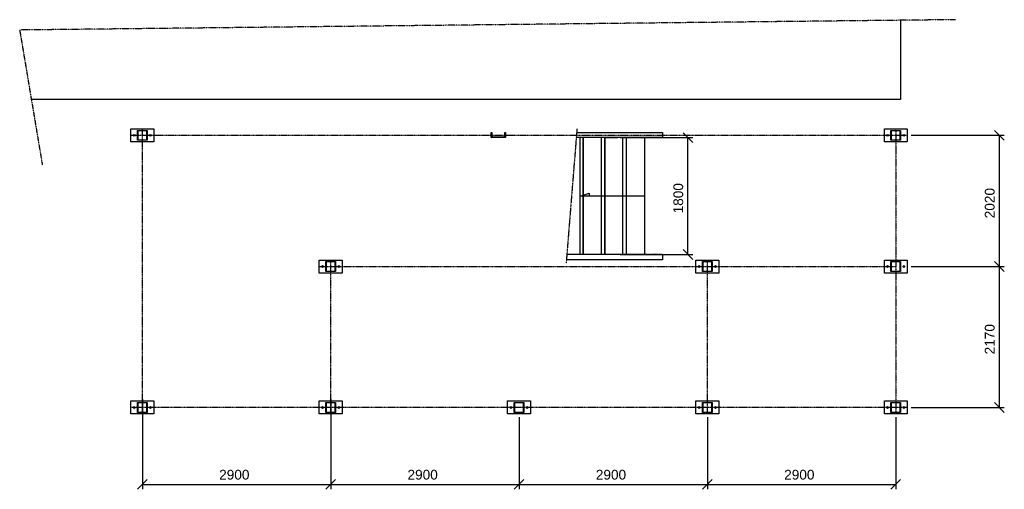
# Model space of a CAD drawing. Header units: millimetres. Extents: x -6159 to 201309, y -25780 to 10326.
# Tile 62 of 128: x 118113 to 119630, y -5651 to -4928. Entities that reach past the tile are written whole.
import ezdxf

# ---------------------------------------------------------------- set-up
doc = ezdxf.new("R2010")
doc.units = ezdxf.units.MM
for name, pattern in [('CENTER', [2, 1.25, -0.25, 0.25, -0.25]), ('DASHED', [0.75, 0.5, -0.25]), ('PHANTOM', [2.5, 1.25, -0.25, 0.25, -0.25, 0.25, -0.25])]:
    doc.linetypes.add(name, pattern=pattern)
for name, color, linetype in [('STRUCAD_01', 4, 'Continuous'), ('STRUCAD_05', 5, 'CENTER'), ('STRUCAD_10', 7, 'DASHED'), ('STRUCADDIM', 7, 'Continuous')]:
    doc.layers.add(name, color=color, linetype=linetype)
doc.styles.get("Standard").update_dxf_attribs({"font": 'arial.ttf'})

msp = doc.modelspace()

# ---------------------------------------------------------------- linework, layer by layer
at = {"layer": 'STRUCAD_01', "color": 4, "linetype": 'PHANTOM'}
for p, q in [((119554.196, -4927.625), (118113.471, -4943.515)), ((118113.471, -4943.515), (118148.376, -5151.265))]:
    msp.add_line(p, q, dxfattribs=at)
at = {"layer": 'STRUCAD_01', "color": 4, "linetype": 'Continuous'}
for p, q in [((119469.841, -4928.555), (119469.841, -5050.29)), ((119469.841, -5050.29), (118131.411, -5050.29)), ((118284.841, -5115.59), (118284.841, -5095.59)), ((118284.841, -5095.59), (118319.841, -5095.59)), ((118288.596, -5104.87), (118289.841, -5104.15)), ((118288.596, -5106.31), (118288.596, -5104.87)), ((118289.841, -5107.03), (118288.596, -5106.31)), ((118289.841, -5104.15), (118291.086, -5104.87)), ((118291.086, -5106.31), (118289.841, -5107.03)), ((118291.086, -5104.87), (118291.086, -5106.31)), ((118294.841, -5113.09), (118294.841, -5098.09)), ((118294.841, -5098.09), (118295.341, -5098.59)), ((118295.341, -5098.59), (118294.841, -5098.09)), ((118294.841, -5098.09), (118309.841, -5098.09)), ((118295.341, -5098.59), (118295.341, -5112.59)), ((118309.341, -5098.59), (118295.341, -5098.59)), ((118309.341, -5112.59), (118309.341, -5098.59)), ((118309.841, -5098.09), (118309.841, -5113.09)), ((118313.596, -5104.87), (118314.841, -5104.15)), ((118313.596, -5106.31), (118313.596, -5104.87)), ((118314.841, -5107.03), (118313.596, -5106.31)), ((118314.841, -5104.15), (118316.086, -5104.87)), ((118316.086, -5106.31), (118314.841, -5107.03)), ((118316.086, -5104.87), (118316.086, -5106.31)), ((118319.841, -5095.59), (118319.841, -5115.59)), ((118839.341, -5109.09), (118839.341, -5101.09)), ((118839.341, -5101.09), (118840.281, -5101.09)), ((118861.341, -5109.09), (118839.341, -5109.09)), ((118840.281, -5101.09), (118840.901, -5108.19)), ((118840.901, -5108.19), (118859.781, -5108.19)), ((118859.781, -5108.19), (118860.401, -5101.09)), ((118860.401, -5101.09), (118861.341, -5101.09)), ((118861.341, -5101.09), (118861.341, -5109.09)), ((119103.341, -5109.09), (118970.481, -5109.09)), ((118971.126, -5101.09), (119103.341, -5101.09)), ((118981.341, -5289.09), (118981.341, -5109.09)), ((118981.341, -5109.09), (118981.341, -5289.09)), ((119014.341, -5109.09), (119034.481, -5109.09)), ((119014.341, -5289.09), (119014.341, -5109.09)), ((119014.341, -5109.09), (119014.341, -5289.09)), ((119047.341, -5109.09), (119047.341, -5289.09)), ((119047.341, -5109.09), (119075.341, -5109.09)), ((119075.341, -5109.09), (119075.341, -5289.09)), ((119103.341, -5101.09), (119103.341, -5109.09)), ((119444.841, -5115.59), (119444.841, -5095.59)), ((119444.841, -5095.59), (119479.841, -5095.59)), ((119448.596, -5104.87), (119449.841, -5104.15)), ((119448.596, -5106.31), (119448.596, -5104.87)), ((119449.841, -5107.03), (119448.596, -5106.31)), ((119449.841, -5104.15), (119451.086, -5104.87)), ((119451.086, -5106.31), (119449.841, -5107.03)), ((119451.086, -5104.87), (119451.086, -5106.31)), ((119454.841, -5113.09), (119454.841, -5098.09)), ((119454.841, -5098.09), (119455.341, -5098.59)), ((119455.341, -5098.59), (119454.841, -5098.09)), ((119454.841, -5098.09), (119469.841, -5098.09)), ((119455.341, -5098.59), (119455.341, -5112.59)), ((119469.341, -5098.59), (119455.341, -5098.59)), ((119469.341, -5112.59), (119469.341, -5098.59)), ((119469.841, -5098.09), (119469.841, -5113.09)), ((119473.596, -5104.87), (119474.841, -5104.15)), ((119473.596, -5106.31), (119473.596, -5104.87)), ((119474.841, -5107.03), (119473.596, -5106.31)), ((119474.841, -5104.15), (119476.086, -5104.87)), ((119476.086, -5106.31), (119474.841, -5107.03)), ((119476.086, -5104.87), (119476.086, -5106.31)), ((119479.841, -5095.59), (119479.841, -5115.59)), ((118319.841, -5115.59), (118284.841, -5115.59)), ((118309.841, -5113.09), (118294.841, -5113.09)), ((118295.341, -5112.59), (118309.341, -5112.59)), ((119479.841, -5115.59), (119444.841, -5115.59)), ((119469.841, -5113.09), (119454.841, -5113.09)), ((119455.341, -5112.59), (119469.341, -5112.59)), ((118976.341, -5199.09), (118990.521, -5194.875)), ((119075.341, -5199.09), (118976.341, -5199.09)), ((118990.521, -5194.875), (118990.521, -5199.09)), ((119075.341, -5289.09), (118955.966, -5289.09)), ((119034.481, -5289.09), (119014.341, -5289.09)), ((119037.846, -5289.09), (119103.341, -5289.09)), ((119103.341, -5289.09), (119103.341, -5297.09)), ((118574.841, -5317.59), (118574.841, -5297.59)), ((118574.841, -5297.59), (118609.841, -5297.59)), ((118578.596, -5306.87), (118579.841, -5306.15)), ((118579.841, -5306.15), (118581.086, -5306.87)), ((118584.841, -5315.09), (118584.841, -5300.09)), ((118584.841, -5300.09), (118585.341, -5300.59)), ((118585.341, -5300.59), (118584.841, -5300.09)), ((118584.841, -5300.09), (118599.841, -5300.09)), ((118585.341, -5300.59), (118585.341, -5314.59)), ((118599.341, -5300.59), (118585.341, -5300.59)), ((118599.341, -5314.59), (118599.341, -5300.59)), ((118599.841, -5300.09), (118599.841, -5315.09)), ((118603.596, -5306.87), (118604.841, -5306.15)), ((118604.841, -5306.15), (118606.086, -5306.87)), ((118609.841, -5297.59), (118609.841, -5317.59)), ((119103.341, -5297.09), (118955.321, -5297.09)), ((119154.841, -5317.59), (119154.841, -5297.59)), ((119154.841, -5297.59), (119189.841, -5297.59)), ((119158.596, -5306.87), (119159.841, -5306.15)), ((119159.841, -5306.15), (119161.086, -5306.87)), ((119164.841, -5315.09), (119164.841, -5300.09)), ((119164.841, -5300.09), (119165.341, -5300.59)), ((119165.341, -5300.59), (119164.841, -5300.09)), ((119164.841, -5300.09), (119179.841, -5300.09)), ((119165.341, -5300.59), (119165.341, -5314.59)), ((119179.341, -5300.59), (119165.341, -5300.59)), ((119179.341, -5314.59), (119179.341, -5300.59)), ((119179.841, -5300.09), (119179.841, -5315.09)), ((119183.596, -5306.87), (119184.841, -5306.15)), ((119184.841, -5306.15), (119186.086, -5306.87)), ((119189.841, -5297.59), (119189.841, -5317.59)), ((119444.841, -5317.59), (119444.841, -5297.59)), ((119444.841, -5297.59), (119479.841, -5297.59)), ((119448.596, -5306.87), (119449.841, -5306.15)), ((119449.841, -5306.15), (119451.086, -5306.87)), ((119454.841, -5315.09), (119454.841, -5300.09)), ((119454.841, -5300.09), (119455.341, -5300.59)), ((119455.341, -5300.59), (119454.841, -5300.09)), ((119454.841, -5300.09), (119469.841, -5300.09)), ((119455.341, -5300.59), (119455.341, -5314.59)), ((119469.341, -5300.59), (119455.341, -5300.59)), ((119469.341, -5314.59), (119469.341, -5300.59)), ((119469.841, -5300.09), (119469.841, -5315.09)), ((119473.596, -5306.87), (119474.841, -5306.15)), ((119474.841, -5306.15), (119476.086, -5306.87)), ((119479.841, -5297.59), (119479.841, -5317.59)), ((118609.841, -5317.59), (118574.841, -5317.59)), ((118578.596, -5308.31), (118578.596, -5306.87)), ((118579.841, -5309.03), (118578.596, -5308.31)), ((118581.086, -5308.31), (118579.841, -5309.03)), ((118581.086, -5306.87), (118581.086, -5308.31)), ((118599.841, -5315.09), (118584.841, -5315.09)), ((118585.341, -5314.59), (118599.341, -5314.59)), ((118603.596, -5308.31), (118603.596, -5306.87)), ((118604.841, -5309.03), (118603.596, -5308.31)), ((118606.086, -5308.31), (118604.841, -5309.03)), ((118606.086, -5306.87), (118606.086, -5308.31)), ((119189.841, -5317.59), (119154.841, -5317.59)), ((119158.596, -5308.31), (119158.596, -5306.87)), ((119159.841, -5309.03), (119158.596, -5308.31)), ((119161.086, -5308.31), (119159.841, -5309.03)), ((119161.086, -5306.87), (119161.086, -5308.31)), ((119179.841, -5315.09), (119164.841, -5315.09)), ((119165.341, -5314.59), (119179.341, -5314.59)), ((119183.596, -5308.31), (119183.596, -5306.87)), ((119184.841, -5309.03), (119183.596, -5308.31)), ((119186.086, -5308.31), (119184.841, -5309.03)), ((119186.086, -5306.87), (119186.086, -5308.31)), ((119479.841, -5317.59), (119444.841, -5317.59)), ((119448.596, -5308.31), (119448.596, -5306.87)), ((119449.841, -5309.03), (119448.596, -5308.31)), ((119451.086, -5308.31), (119449.841, -5309.03)), ((119451.086, -5306.87), (119451.086, -5308.31)), ((119469.841, -5315.09), (119454.841, -5315.09)), ((119455.341, -5314.59), (119469.341, -5314.59)), ((119473.596, -5308.31), (119473.596, -5306.87)), ((119474.841, -5309.03), (119473.596, -5308.31)), ((119476.086, -5308.31), (119474.841, -5309.03)), ((119476.086, -5306.87), (119476.086, -5308.31)), ((118284.841, -5534.59), (118284.841, -5514.59)), ((118284.841, -5514.59), (118319.841, -5514.59)), ((118294.841, -5532.09), (118294.841, -5517.09)), ((118294.841, -5517.09), (118295.341, -5517.59)), ((118295.341, -5517.59), (118294.841, -5517.09)), ((118294.841, -5517.09), (118309.841, -5517.09)), ((118295.341, -5517.59), (118295.341, -5531.59)), ((118309.341, -5517.59), (118295.341, -5517.59)), ((118309.341, -5531.59), (118309.341, -5517.59)), ((118309.841, -5517.09), (118309.841, -5532.09)), ((118319.841, -5514.59), (118319.841, -5534.59)), ((118574.841, -5534.59), (118574.841, -5514.59)), ((118574.841, -5514.59), (118609.841, -5514.59)), ((118584.841, -5532.09), (118584.841, -5517.09)), ((118584.841, -5517.09), (118585.341, -5517.59)), ((118585.341, -5517.59), (118584.841, -5517.09)), ((118584.841, -5517.09), (118599.841, -5517.09)), ((118585.341, -5517.59), (118585.341, -5531.59)), ((118599.341, -5517.59), (118585.341, -5517.59)), ((118599.341, -5531.59), (118599.341, -5517.59)), ((118599.841, -5517.09), (118599.841, -5532.09)), ((118609.841, -5514.59), (118609.841, -5534.59)), ((118864.841, -5534.59), (118864.841, -5514.59)), ((118864.841, -5514.59), (118899.841, -5514.59)), ((118874.841, -5532.09), (118874.841, -5517.09)), ((118874.841, -5517.09), (118875.341, -5517.59)), ((118875.341, -5517.59), (118874.841, -5517.09)), ((118874.841, -5517.09), (118889.841, -5517.09)), ((118875.341, -5517.59), (118875.341, -5531.59)), ((118889.341, -5517.59), (118875.341, -5517.59)), ((118889.341, -5531.59), (118889.341, -5517.59)), ((118889.841, -5517.09), (118889.841, -5532.09)), ((118899.841, -5514.59), (118899.841, -5534.59)), ((119154.841, -5534.59), (119154.841, -5514.59)), ((119154.841, -5514.59), (119189.841, -5514.59)), ((119164.841, -5532.09), (119164.841, -5517.09)), ((119164.841, -5517.09), (119165.341, -5517.59)), ((119165.341, -5517.59), (119164.841, -5517.09)), ((119164.841, -5517.09), (119179.841, -5517.09)), ((119165.341, -5517.59), (119165.341, -5531.59)), ((119179.341, -5517.59), (119165.341, -5517.59)), ((119179.341, -5531.59), (119179.341, -5517.59)), ((119179.841, -5517.09), (119179.841, -5532.09)), ((119189.841, -5514.59), (119189.841, -5534.59)), ((119444.841, -5534.59), (119444.841, -5514.59)), ((119444.841, -5514.59), (119479.841, -5514.59)), ((119454.841, -5532.09), (119454.841, -5517.09)), ((119454.841, -5517.09), (119455.341, -5517.59)), ((119455.341, -5517.59), (119454.841, -5517.09)), ((119454.841, -5517.09), (119469.841, -5517.09)), ((119455.341, -5517.59), (119455.341, -5531.59)), ((119469.341, -5517.59), (119455.341, -5517.59)), ((119469.341, -5531.59), (119469.341, -5517.59)), ((119469.841, -5517.09), (119469.841, -5532.09)), ((119479.841, -5514.59), (119479.841, -5534.59)), ((118288.596, -5523.87), (118289.841, -5523.15)), ((118288.596, -5525.31), (118288.596, -5523.87)), ((118289.841, -5526.03), (118288.596, -5525.31)), ((118289.841, -5523.15), (118291.086, -5523.87)), ((118291.086, -5525.31), (118289.841, -5526.03)), ((118291.086, -5523.87), (118291.086, -5525.31)), ((118309.841, -5532.09), (118294.841, -5532.09)), ((118295.341, -5531.59), (118309.341, -5531.59)), ((118313.596, -5523.87), (118314.841, -5523.15)), ((118313.596, -5525.31), (118313.596, -5523.87)), ((118314.841, -5526.03), (118313.596, -5525.31)), ((118314.841, -5523.15), (118316.086, -5523.87)), ((118316.086, -5525.31), (118314.841, -5526.03)), ((118316.086, -5523.87), (118316.086, -5525.31)), ((118578.596, -5523.87), (118579.841, -5523.15)), ((118578.596, -5525.31), (118578.596, -5523.87)), ((118579.841, -5526.03), (118578.596, -5525.31)), ((118579.841, -5523.15), (118581.086, -5523.87)), ((118581.086, -5525.31), (118579.841, -5526.03)), ((118581.086, -5523.87), (118581.086, -5525.31)), ((118599.841, -5532.09), (118584.841, -5532.09)), ((118585.341, -5531.59), (118599.341, -5531.59)), ((118603.596, -5523.87), (118604.841, -5523.15)), ((118603.596, -5525.31), (118603.596, -5523.87)), ((118604.841, -5526.03), (118603.596, -5525.31)), ((118604.841, -5523.15), (118606.086, -5523.87)), ((118606.086, -5525.31), (118604.841, -5526.03)), ((118606.086, -5523.87), (118606.086, -5525.31)), ((118868.596, -5523.87), (118869.841, -5523.15)), ((118868.596, -5525.31), (118868.596, -5523.87)), ((118869.841, -5526.03), (118868.596, -5525.31)), ((118869.841, -5523.15), (118871.086, -5523.87)), ((118871.086, -5525.31), (118869.841, -5526.03)), ((118871.086, -5523.87), (118871.086, -5525.31)), ((118889.841, -5532.09), (118874.841, -5532.09)), ((118875.341, -5531.59), (118889.341, -5531.59)), ((118893.596, -5523.87), (118894.841, -5523.15)), ((118893.596, -5525.31), (118893.596, -5523.87)), ((118894.841, -5526.03), (118893.596, -5525.31)), ((118894.841, -5523.15), (118896.086, -5523.87)), ((118896.086, -5525.31), (118894.841, -5526.03)), ((118896.086, -5523.87), (118896.086, -5525.31)), ((119158.596, -5523.87), (119159.841, -5523.15)), ((119158.596, -5525.31), (119158.596, -5523.87)), ((119159.841, -5526.03), (119158.596, -5525.31)), ((119159.841, -5523.15), (119161.086, -5523.87)), ((119161.086, -5525.31), (119159.841, -5526.03)), ((119161.086, -5523.87), (119161.086, -5525.31)), ((119179.841, -5532.09), (119164.841, -5532.09)), ((119165.341, -5531.59), (119179.341, -5531.59)), ((119183.596, -5523.87), (119184.841, -5523.15)), ((119183.596, -5525.31), (119183.596, -5523.87)), ((119184.841, -5526.03), (119183.596, -5525.31)), ((119184.841, -5523.15), (119186.086, -5523.87)), ((119186.086, -5525.31), (119184.841, -5526.03)), ((119186.086, -5523.87), (119186.086, -5525.31)), ((119448.596, -5523.87), (119449.841, -5523.15)), ((119448.596, -5525.31), (119448.596, -5523.87)), ((119449.841, -5526.03), (119448.596, -5525.31)), ((119449.841, -5523.15), (119451.086, -5523.87)), ((119451.086, -5525.31), (119449.841, -5526.03)), ((119451.086, -5523.87), (119451.086, -5525.31)), ((119469.841, -5532.09), (119454.841, -5532.09)), ((119455.341, -5531.59), (119469.341, -5531.59)), ((119473.596, -5523.87), (119474.841, -5523.15)), ((119473.596, -5525.31), (119473.596, -5523.87)), ((119474.841, -5526.03), (119473.596, -5525.31)), ((119474.841, -5523.15), (119476.086, -5523.87)), ((119476.086, -5525.31), (119474.841, -5526.03)), ((119476.086, -5523.87), (119476.086, -5525.31)), ((118319.841, -5534.59), (118284.841, -5534.59)), ((118609.841, -5534.59), (118574.841, -5534.59)), ((118899.841, -5534.59), (118864.841, -5534.59)), ((119189.841, -5534.59), (119154.841, -5534.59)), ((119479.841, -5534.59), (119444.841, -5534.59))]:
    msp.add_line(p, q, dxfattribs=at)
at = {"layer": 'STRUCAD_05', "color": 5, "linetype": 'CENTER'}
for p, q in [((118284.841, -5105.59), (119479.841, -5105.59)), ((118302.341, -5534.59), (118302.341, -5095.59)), ((118971.586, -5095.42), (118954.886, -5302.48)), ((118981.341, -5109.09), (118981.341, -5289.09)), ((119014.341, -5109.09), (119014.341, -5289.09)), ((119037.846, -5109.09), (119103.341, -5109.09)), ((119047.341, -5109.09), (119047.341, -5289.09)), ((119075.341, -5109.09), (119075.341, -5289.09)), ((119462.341, -5095.59), (119462.341, -5534.59)), ((119103.341, -5289.09), (119037.846, -5289.09)), ((118592.341, -5534.59), (118592.341, -5297.59)), ((119172.341, -5534.59), (119172.341, -5297.59)), ((118574.841, -5307.59), (119462.341, -5307.59)), ((119479.841, -5524.59), (118284.841, -5524.59))]:
    msp.add_line(p, q, dxfattribs=at)
at = {"layer": 'STRUCAD_10', "color": 7, "linetype": 'DASHED'}
for p, q in [((118976.341, -5289.09), (118976.341, -5109.09)), ((119009.341, -5289.09), (119009.341, -5109.09)), ((119042.341, -5289.09), (119042.341, -5109.09))]:
    msp.add_line(p, q, dxfattribs=at)
at = {"layer": 'STRUCADDIM', "color": 7, "linetype": 'Continuous'}
for p, q in [((119070.706, -5109.09), (119150.011, -5109.09)), ((119150.011, -5116.59), (119135.011, -5101.59)), ((119142.511, -5289.09), (119142.511, -5109.09)), ((119485.916, -5105.59), (119629.571, -5105.59)), ((119629.571, -5113.09), (119614.571, -5098.09)), ((119622.071, -5307.59), (119622.071, -5105.59)), ((119070.706, -5289.09), (119150.011, -5289.09)), ((119150.011, -5296.59), (119135.011, -5281.59)), ((119629.571, -5315.09), (119614.571, -5300.09)), ((119629.571, -5315.09), (119614.571, -5300.09)), ((119485.916, -5307.59), (119629.571, -5307.59)), ((119485.916, -5307.59), (119629.571, -5307.59)), ((119622.071, -5524.59), (119622.071, -5307.59)), ((118302.341, -5511.925), (118302.341, -5650.545)), ((118592.341, -5511.925), (118592.341, -5650.545)), ((118592.341, -5511.925), (118592.341, -5650.545)), ((119629.571, -5532.09), (119614.571, -5517.09)), ((119485.916, -5524.59), (119629.571, -5524.59)), ((118882.341, -5539.59), (118882.341, -5650.545)), ((118882.341, -5539.59), (118882.341, -5650.545)), ((119172.341, -5539.59), (119172.341, -5650.545)), ((119172.341, -5539.59), (119172.341, -5650.545)), ((119462.341, -5539.59), (119462.341, -5650.545)), ((118294.841, -5650.545), (118309.841, -5635.545)), ((118584.841, -5650.545), (118599.841, -5635.545)), ((118584.841, -5650.545), (118599.841, -5635.545)), ((118874.841, -5650.545), (118889.841, -5635.545)), ((118874.841, -5650.545), (118889.841, -5635.545)), ((119164.841, -5650.545), (119179.841, -5635.545)), ((119164.841, -5650.545), (119179.841, -5635.545)), ((119454.841, -5650.545), (119469.841, -5635.545)), ((118302.341, -5643.045), (118592.341, -5643.045)), ((118592.341, -5643.045), (118882.341, -5643.045)), ((118882.341, -5643.045), (119172.341, -5643.045)), ((119172.341, -5643.045), (119462.341, -5643.045))]:
    msp.add_line(p, q, dxfattribs=at)

# ---------------------------------------------------------------- texts
at = {"layer": 'STRUCADDIM', "color": 7}
for s, p in [('1800', (119135.011, -5225.81)), ('2020', (119614.571, -5233.31)), ('2170', (119614.571, -5442.81))]:
    msp.add_text(s, height=15, rotation=90, dxfattribs=at).set_placement(p)
for p in [(118420.621, -5635.545), (118710.621, -5635.545), (119000.621, -5635.545), (119290.621, -5635.545)]:
    msp.add_text('2900', height=15, dxfattribs=at).set_placement(p)

doc.saveas('drawing.dxf')
